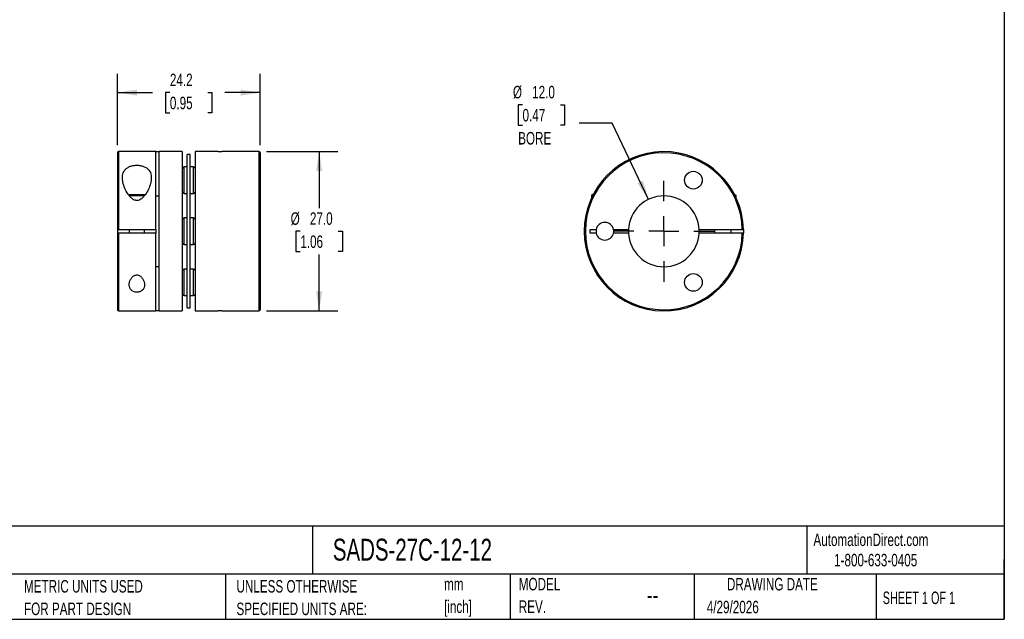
# Model space of a CAD drawing. Header units: millimetres. Extents: x 6 to 273, y 6 to 210.
# Tile 2 of 3: x 106 to 273, y 6 to 108. Entities that reach past the tile are written whole.
import ezdxf

# ---------------------------------------------------------------- set-up
doc = ezdxf.new("R2010")
doc.units = ezdxf.units.MM
doc.linetypes.add('SLD-Center', pattern=[19.05, 15.24, -1.27, 1.27, -1.27])
doc.linetypes.add('SLD-Solid', pattern=[0])
doc.layers.add('CENTER', color=40, linetype='SLD-Center')
doc.layers.add('DIMENSIONS', color=140, linetype='SLD-Solid', lineweight=25)
doc.layers.add('TEXT', color=140, linetype='SLD-Solid', lineweight=25)
doc.styles.add('SLDTEXTSTYLE0', font='TXT', dxfattribs={"width": 0.7})
doc.styles.add('SLDTEXTSTYLE1', font='TXT', dxfattribs={"width": 0.65})
doc.dimstyles.new('SLDDIMSTYLE0', dxfattribs={"dimtxt": 2.158008, "dimasz": 3.302, "dimexe": 0, "dimexo": 0.0625, "dimgap": 0.539502, "dimtad": 0, "dimtih": 1, "dimtoh": 1, "dimdec": 1, "dimrnd": 1e-09, "dimzin": 4, "dimdsep": 46, "dimtxsty": 'SLDTEXTSTYLE0', "dimsah": 1, "dimcen": 0.09, "dimadec": 0, "dimazin": 1, "dimtfac": 1, "dimtdec": 1, "dimtofl": 0, "dimtmove": 0, "dimatfit": 3, "dimfxl": 0, "dimfrac": 2, "dimtolj": 1, "dimtzin": 12, "dimarcsym": 0})
doc.dimstyles.new('SLDDIMSTYLE1', dxfattribs={"dimtxt": 2.158008, "dimasz": 3.302, "dimexe": 0, "dimexo": 0.0625, "dimgap": 0.539502, "dimtad": 0, "dimtih": 1, "dimtoh": 1, "dimdec": 1, "dimrnd": 1e-09, "dimzin": 12, "dimdsep": 46, "dimtxsty": 'SLDTEXTSTYLE0', "dimsah": 1, "dimcen": 0.09, "dimadec": 0, "dimazin": 3, "dimtfac": 1, "dimtdec": 1, "dimtofl": 0, "dimtmove": 0, "dimatfit": 3, "dimfxl": 0, "dimfrac": 2, "dimtolj": 1, "dimtzin": 12, "dimarcsym": 0})
doc.dimstyles.new('SLDDIMSTYLE2', dxfattribs={"dimtxt": 2.158008, "dimasz": 3.302, "dimexe": 0, "dimexo": 0.0625, "dimgap": 0.539502, "dimtad": 0, "dimtih": 1, "dimtoh": 1, "dimdec": 1, "dimrnd": 1e-09, "dimzin": 4, "dimdsep": 46, "dimtxsty": 'SLDTEXTSTYLE0', "dimsah": 1, "dimcen": 0, "dimadec": 0, "dimazin": 1, "dimtfac": 1, "dimtdec": 1, "dimtofl": 0, "dimtmove": 0, "dimatfit": 3, "dimfxl": 0, "dimfrac": 2, "dimtolj": 1, "dimtzin": 12, "dimarcsym": 0})

# ---------------------------------------------------------------- blocks, each defined once
blk = doc.blocks.new('SW_NOTE_0')
at = {"layer": 'TEXT', "color": 0, "char_height": 2.117, "attachment_point": 1, "style": 'SLDTEXTSTYLE0'}
for s, insert in [('mm', (0, 2.73)), ('[inch]', (0, -1.09))]:
    blk.add_mtext(s, dxfattribs=dict(at, insert=insert))
blk = doc.blocks.new('SW_NOTE_0_1')
at = {"layer": 'TEXT', "color": 0, "char_height": 2.1167, "attachment_point": 1, "style": 'SLDTEXTSTYLE0'}
for s, insert in [('UNLESS OTHERWISE', (0, 2.73)), ('SPECIFIED UNITS ARE:', (0, -1.09))]:
    blk.add_mtext(s, dxfattribs=dict(at, insert=insert))
blk = doc.blocks.new('SW_NOTE_0_5')
at = {"layer": 'TEXT', "color": 0, "char_height": 2.1167, "attachment_point": 1, "style": 'SLDTEXTSTYLE0'}
for s, insert in [('METRIC UNITS USED', (0, 2.73)), ('FOR PART DESIGN', (0, -1.09))]:
    blk.add_mtext(s, dxfattribs=dict(at, insert=insert))
blk = doc.blocks.new('SW_NOTE_0_6')
at = {"layer": 'TEXT', "color": 0, "char_height": 2.117, "attachment_point": 1, "style": 'SLDTEXTSTYLE0'}
for s, insert in [('MODEL', (0, 2.73)), ('REV.', (0, -1.09))]:
    blk.add_mtext(s, dxfattribs=dict(at, insert=insert))
blk = doc.blocks.new('_D')
at = {"layer": 'DIMENSIONS'}
for p, q in [((147.95, 85.6), (160.07, 85.6)), ((156.89, 85.6), (156.89, 76.01)), ((153.69, 72.1), (152.96, 72.1)), ((152.96, 72.1), (152.96, 68.67)), ((160.1, 72.1), (160.82, 72.1)), ((160.82, 72.1), (160.82, 68.67)), ((152.96, 68.67), (153.69, 68.67)), ((160.82, 68.67), (160.1, 68.67)), ((156.89, 58.6), (156.89, 68.18)), ((147.95, 58.6), (160.07, 58.6))]:
    blk.add_line(p, q, dxfattribs=at)
for points in [[(156.89, 85.6), (156.39, 82.29), (157.4, 82.29)], [(156.89, 58.6), (157.4, 61.9), (156.39, 61.9)]]:
    blk.add_solid(points, dxfattribs=at)
at = {"layer": 'DIMENSIONS', "char_height": 2.117, "attachment_point": 1, "style": 'SLDTEXTSTYLE0'}
for s, insert in [('%%c', (152.06, 75.31)), ('27.0', (155.32, 75.31)), ('1.06', (153.69, 71.4))]:
    blk.add_mtext(s, dxfattribs=dict(at, insert=insert))
blk = doc.blocks.new('_D_1')
at = {"layer": 'DIMENSIONS'}
for p, q in [((122.68, 86.67), (122.68, 98.77)), ((146.88, 86.67), (146.88, 98.77)), ((122.68, 95.6), (128.65, 95.6)), ((131.58, 95.6), (130.85, 95.6)), ((130.85, 95.6), (130.85, 92.17)), ((137.99, 95.6), (138.71, 95.6)), ((138.71, 95.6), (138.71, 92.17)), ((146.88, 95.6), (140.91, 95.6)), ((130.85, 92.17), (131.58, 92.17)), ((138.71, 92.17), (137.99, 92.17))]:
    blk.add_line(p, q, dxfattribs=at)
for points in [[(122.68, 95.6), (125.98, 95.09), (125.98, 96.1)], [(146.88, 95.6), (143.58, 96.1), (143.58, 95.09)]]:
    blk.add_solid(points, dxfattribs=at)
at = {"layer": 'DIMENSIONS', "char_height": 2.117, "attachment_point": 1, "style": 'SLDTEXTSTYLE0'}
for s, insert in [('24.2', (131.58, 98.81)), ('0.95', (131.58, 94.9))]:
    blk.add_mtext(s, dxfattribs=dict(at, insert=insert))
blk = doc.blocks.new('_D_2')
at = {"layer": 'DIMENSIONS'}
for p, q in [((191.37, 93.53), (190.65, 93.53)), ((190.65, 93.53), (190.65, 90.1)), ((197.79, 93.53), (198.51, 93.53)), ((198.51, 93.53), (198.51, 90.1)), ((206.56, 90.4), (201, 90.4)), ((212.74, 77.51), (206.56, 90.4)), ((190.65, 90.1), (191.37, 90.1)), ((198.51, 90.1), (197.79, 90.1))]:
    blk.add_line(p, q, dxfattribs=at)
blk.add_solid([(212.74, 77.51), (211.77, 80.7), (210.85, 80.26)], dxfattribs=at)
at = {"layer": 'DIMENSIONS', "char_height": 2.117, "attachment_point": 1, "style": 'SLDTEXTSTYLE0'}
for s, insert in [('%%c', (189.74, 96.74)), ('12.0', (193, 96.74)), ('0.47', (191.37, 92.83)), ('BORE', (190.63, 88.92))]:
    blk.add_mtext(s, dxfattribs=dict(at, insert=insert))
blk = doc.blocks.new('SW_CENTERMARKSYMBOL_0')
at = {"layer": 'CENTER', "color": 0}
for p, q in [((0, 5.08), (0, 8.54)), ((0, 0), (0, 2.54)), ((-5.08, 0), (-8.54, 0)), ((0, 0), (-2.54, 0)), ((0, 0), (0, -2.54)), ((0, 0), (2.54, 0)), ((5.08, 0), (8.54, 0)), ((0, -5.08), (0, -8.54))]:
    blk.add_line(p, q, dxfattribs=at)

msp = doc.modelspace()

# ---------------------------------------------------------------- linework, layer by layer
for p, q in [((122.68, 85.4), (122.68, 72.4)), ((129.18, 85.6), (122.88, 85.6)), ((122.88, 85.6), (122.88, 72.4)), ((129.18, 85.6), (129.78, 85.6)), ((129.18, 72.4), (129.18, 85.6)), ((133.68, 85.6), (129.78, 85.6)), ((129.78, 58.6), (129.78, 85.6)), ((133.68, 85.6), (133.68, 58.6)), ((139.78, 85.6), (135.88, 85.6)), ((135.88, 85.6), (135.88, 58.6)), ((139.78, 85.6), (140.38, 85.6)), ((146.68, 85.6), (140.38, 85.6)), ((146.68, 85.6), (146.68, 58.6)), ((146.88, 85.4), (146.88, 58.8)), ((135.03, 85.1), (134.53, 85.1)), ((134.53, 72.1), (134.53, 85.1)), ((135.03, 72.1), (135.03, 85.1)), ((134.53, 83.01), (133.98, 83.01)), ((133.98, 80.76), (133.98, 83.01)), ((135.58, 83.01), (135.03, 83.01)), ((135.58, 80.76), (135.58, 83.01)), ((133.98, 78.51), (133.98, 80.76)), ((135.58, 78.51), (135.58, 80.76)), ((133.98, 78.51), (134.53, 78.51)), ((135.03, 78.51), (135.58, 78.51)), ((124.52, 78.35), (127.44, 78.35)), ((124.67, 78.15), (127.3, 78.15)), ((129.18, 78.1), (129.78, 78.1)), ((203.28, 78.35), (203.08, 78.15)), ((203.08, 78.15), (203.08, 77.77)), ((203.08, 78.15), (203.27, 78.15)), ((203.28, 78.35), (203.37, 78.35)), ((227.3, 78.35), (227.33, 78.35)), ((227.58, 78.1), (227.33, 78.35)), ((227.43, 78.1), (227.58, 78.1)), ((227.58, 77.77), (227.58, 78.1)), ((134.53, 74.35), (133.98, 74.35)), ((133.98, 72.1), (133.98, 74.35)), ((135.58, 74.35), (135.03, 74.35)), ((135.58, 72.1), (135.58, 74.35)), ((122.68, 72.4), (122.68, 71.8)), ((122.68, 71.8), (122.68, 58.8)), ((122.88, 72.4), (129.18, 72.4)), ((129.18, 71.8), (122.88, 71.8)), ((122.88, 71.8), (122.88, 58.6)), ((124.68, 72.4), (124.68, 71.8)), ((127.28, 71.8), (127.28, 72.4)), ((129.18, 72.4), (129.18, 71.8)), ((129.18, 58.6), (129.18, 71.8)), ((133.98, 69.85), (133.98, 72.1)), ((134.53, 59.1), (134.53, 72.1)), ((135.03, 59.1), (135.03, 72.1)), ((135.58, 69.85), (135.58, 72.1)), ((202.83, 72.4), (203.86, 72.4)), ((202.83, 71.8), (202.83, 72.4)), ((203.86, 71.8), (202.83, 71.8)), ((206.8, 72.4), (209.34, 72.4)), ((209.34, 71.8), (206.8, 71.8)), ((221.33, 72.4), (228.63, 72.4)), ((228.63, 71.8), (221.33, 71.8)), ((223.93, 72.4), (223.93, 71.8)), ((226.73, 71.8), (226.73, 72.4)), ((228.83, 72.4), (228.83, 71.8)), ((133.98, 69.85), (134.53, 69.85)), ((135.03, 69.85), (135.58, 69.85)), ((129.78, 66.1), (129.18, 66.1)), ((134.53, 65.69), (133.98, 65.69)), ((133.98, 63.44), (133.98, 65.69)), ((135.58, 65.69), (135.03, 65.69)), ((135.58, 63.44), (135.58, 65.69)), ((133.98, 61.19), (133.98, 63.44)), ((135.58, 61.19), (135.58, 63.44)), ((133.98, 61.19), (134.53, 61.19)), ((135.03, 61.19), (135.58, 61.19)), ((122.88, 58.6), (129.18, 58.6)), ((129.78, 58.6), (129.18, 58.6)), ((129.78, 58.6), (133.68, 58.6)), ((134.53, 59.1), (135.03, 59.1)), ((135.88, 58.6), (139.78, 58.6)), ((140.38, 58.6), (139.78, 58.6)), ((140.38, 58.6), (146.68, 58.6))]:
    msp.add_line(p, q)
for centre in [(220.33, 80.76), (220.33, 63.44)]:
    msp.add_circle(centre, 1.5)
for centre, radius, start, end in [((122.88, 85.4), 0.2, 90, 180), ((146.68, 85.4), 0.2, 0, 90), ((215.33, 72.1), 13.5, 1.2733, 358.7267), ((215.33, 72.1), 13.3, 1.2925, 358.7075), ((133.98, 82.71), 0.3, 90, 180), ((135.58, 82.71), 0.3, 0, 90), ((133.98, 78.81), 0.3, 180, 270), ((135.58, 78.81), 0.3, 270, 0), ((215.33, 72.1), 6, 2.866, 177.134), ((133.98, 74.05), 0.3, 90, 180), ((135.58, 74.05), 0.3, 0, 90), ((205.33, 72.1), 1.5, 11.537, 168.463), ((205.33, 72.1), 1.5, 168.463, 191.537), ((205.33, 72.1), 1.5, 191.537, 348.463), ((205.33, 72.1), 1.5, 348.463, 11.537), ((215.33, 72.1), 6, 177.134, 182.866), ((215.33, 72.1), 6, 182.866, 357.134), ((215.33, 72.1), 6, 357.134, 2.866), ((133.98, 70.15), 0.3, 180, 270), ((135.58, 70.15), 0.3, 270, 0), ((133.98, 65.39), 0.3, 90, 180), ((135.58, 65.39), 0.3, 0, 90), ((133.98, 61.49), 0.3, 180, 270), ((135.58, 61.49), 0.3, 270, 0), ((122.88, 58.8), 0.2, 180, 270), ((146.68, 58.8), 0.2, 270, 0)]:
    msp.add_arc(centre, radius, start, end)
for points, knots in [([(128.43, 81.17), (128.43, 81.32), (128.42, 81.48), (128.37, 81.77), (128.33, 81.92), (128.21, 82.19), (128.14, 82.32), (127.95, 82.56), (127.84, 82.68), (127.57, 82.88), (127.42, 82.97), (127.08, 83.11), (126.89, 83.17), (126.6, 83.24), (126.5, 83.25), (126.29, 83.28), (126.18, 83.28), (125.87, 83.29), (125.66, 83.28), (125.25, 83.22), (125.05, 83.17), (124.7, 83.04), (124.53, 82.96), (124.25, 82.77), (124.12, 82.67), (123.91, 82.44), (123.83, 82.31), (123.69, 82.05), (123.64, 81.91), (123.57, 81.62), (123.54, 81.47), (123.53, 81.16), (123.53, 81), (123.56, 80.69), (123.59, 80.53), (123.66, 80.2), (123.71, 80.04), (123.82, 79.71), (123.88, 79.54), (124.1, 79.04), (124.27, 78.71), (124.6, 78.23), (124.72, 78.08), (124.92, 77.86), (124.99, 77.79), (125.14, 77.66), (125.22, 77.59), (125.48, 77.42), (125.68, 77.34), (126, 77.31), (126.1, 77.32), (126.31, 77.36), (126.41, 77.4), (126.59, 77.49), (126.68, 77.55), (126.84, 77.67), (126.92, 77.74), (127.13, 77.94), (127.26, 78.1), (127.61, 78.56), (127.79, 78.89), (128.1, 79.55), (128.22, 79.88), (128.38, 80.53), (128.43, 80.85), (128.43, 81.17)], [0, 0, 0, 0, 0.03125, 0.03125, 0.0625, 0.0625, 0.09375, 0.09375, 0.125, 0.125, 0.15625, 0.15625, 0.1875, 0.1875, 0.203125, 0.203125, 0.21875, 0.21875, 0.25, 0.25, 0.28125, 0.28125, 0.3125, 0.3125, 0.34375, 0.34375, 0.375, 0.375, 0.40625, 0.40625, 0.4375, 0.4375, 0.46875, 0.46875, 0.5, 0.5, 0.53125, 0.53125, 0.5625, 0.5625, 0.625, 0.625, 0.65625, 0.65625, 0.671875, 0.671875, 0.6875, 0.6875, 0.71875, 0.71875, 0.734375, 0.734375, 0.75, 0.75, 0.765625, 0.765625, 0.78125, 0.78125, 0.8125, 0.8125, 0.875, 0.875, 0.9375, 0.9375, 1, 1, 1, 1]), ([(122.88, 72.4), (122.83, 72.4), (122.78, 72.4), (122.7, 72.4), (122.68, 72.4), (122.68, 72.4)], [0, 0, 0, 0, 0.5, 0.5, 1, 1, 1, 1]), ([(122.68, 71.8), (122.68, 71.8), (122.7, 71.8), (122.78, 71.8), (122.83, 71.8), (122.88, 71.8)], [0, 0, 0, 0, 0.5, 0.5, 1, 1, 1, 1]), ([(228.63, 72.4), (228.68, 72.4), (228.74, 72.4), (228.81, 72.4), (228.83, 72.4), (228.83, 72.4)], [0, 0, 0, 0, 0.5, 0.5, 1, 1, 1, 1]), ([(228.83, 71.8), (228.83, 71.8), (228.81, 71.8), (228.74, 71.8), (228.68, 71.8), (228.63, 71.8)], [0, 0, 0, 0, 0.5, 0.5, 1, 1, 1, 1]), ([(127.28, 63.03), (127.28, 63.19), (127.26, 63.35), (127.17, 63.68), (127.1, 63.84), (126.92, 64.15), (126.8, 64.3), (126.58, 64.49), (126.5, 64.55), (126.32, 64.65), (126.21, 64.69), (126, 64.72), (125.89, 64.71), (125.68, 64.66), (125.58, 64.62), (125.32, 64.46), (125.18, 64.32), (124.96, 64.02), (124.88, 63.86), (124.75, 63.54), (124.71, 63.37), (124.67, 63.05), (124.68, 62.89), (124.74, 62.58), (124.8, 62.44), (124.98, 62.17), (125.11, 62.05), (125.44, 61.86), (125.64, 61.8), (126.08, 61.76), (126.3, 61.79), (126.67, 61.93), (126.83, 62.03), (127.07, 62.28), (127.15, 62.42), (127.26, 62.71), (127.28, 62.87), (127.28, 63.03)], [0, 0, 0, 0, 0.0625, 0.0625, 0.125, 0.125, 0.1875, 0.1875, 0.21875, 0.21875, 0.25, 0.25, 0.28125, 0.28125, 0.3125, 0.3125, 0.375, 0.375, 0.4375, 0.4375, 0.5, 0.5, 0.5625, 0.5625, 0.625, 0.625, 0.6875, 0.6875, 0.75, 0.75, 0.8125, 0.8125, 0.875, 0.875, 0.9375, 0.9375, 1, 1, 1, 1])]:
    msp.add_open_spline(points, degree=3, knots=knots)
at = {"layer": 'TEXT'}
for p, q in [((273.05, 209.55), (273.05, 6.35)), ((273.05, 22.13), (6.35, 22.13)), ((155.76, 22.13), (155.76, 13.97)), ((239.58, 22.13), (239.58, 13.97)), ((273.05, 6.35), (273.05, 16.51)), ((273.05, 13.97), (6.35, 13.97)), ((141, 13.97), (141, 6.35)), ((189.3, 13.97), (189.3, 6.35)), ((220.47, 13.97), (220.47, 6.35)), ((251.35, 13.97), (251.35, 6.35)), ((6.35, 6.35), (273.05, 6.35))]:
    msp.add_line(p, q, dxfattribs=at)

# ---------------------------------------------------------------- block references
at = {"layer": 'CENTER'}
msp.add_blockref('SW_CENTERMARKSYMBOL_0', (215.33, 72.1), dxfattribs=at)
at = {"layer": 'TEXT'}
for name, p in [('SW_NOTE_0_6', (190.73, 10.64)), ('SW_NOTE_0_5', (106.85, 10.27)), ('SW_NOTE_0_1', (142.87, 10.27)), ('SW_NOTE_0', (178.06, 10.63))]:
    msp.add_blockref(name, p, dxfattribs=at)

# ---------------------------------------------------------------- texts
for s, insert, char_height, attachment_point, style in [('SADS-27C-12-12', (159.21, 20), 3.7042, 1, 'SLDTEXTSTYLE0'), ('AutomationDirect.com', (240.69, 20.88), 2.1167, 1, 'SLDTEXTSTYLE0'), ('1-800-633-0405', (244.19, 17.44), 2.1167, 1, 'SLDTEXTSTYLE0'), ('DRAWING DATE', (233.73, 13.36), 2.1167, 2, 'SLDTEXTSTYLE0'), ('--', (212.43, 12.08), 3.175, 1, 'SLDTEXTSTYLE0'), ('SHEET 1 OF 1', (252.44, 11.05), 2.1167, 1, 'SLDTEXTSTYLE1'), ('4/29/2026', (222.61, 9.49), 2.117, 1, 'SLDTEXTSTYLE0')]:
    msp.add_mtext(s, dxfattribs=dict(at, insert=insert, char_height=char_height, attachment_point=attachment_point, style=style))

# ---------------------------------------------------------------- dimensions: what is measured, and where the dimension line sits
at = {"layer": 'DIMENSIONS'}
dim = msp.add_linear_dim(base=(122.68, 95.6), p1=(146.88, 85.4), p2=(122.68, 85.4), dimstyle='SLDDIMSTYLE1', dxfattribs=at)
dim.commit()
dim.dimension.update_dxf_attribs({"geometry": '_D_1', "text_midpoint": (134.78, 95.6), "dimtype": 160})
dim = msp.add_diameter_dim_2p(p1=(217.93, 66.69), p2=(212.74, 77.51), text='<>\\PBORE', dimstyle='SLDDIMSTYLE2', dxfattribs=at)
dim.commit()
dim.dimension.update_dxf_attribs({"geometry": '_D_2', "text_midpoint": (194.58, 91.81), "dimtype": 163})
dim = msp.add_linear_dim(base=(156.89, 58.6), p1=(146.68, 85.6), p2=(146.68, 58.6), angle=90, text='%%c<>', dimstyle='SLDDIMSTYLE0', dxfattribs=at)
dim.commit()
dim.dimension.update_dxf_attribs({"geometry": '_D', "text_midpoint": (156.89, 72.1), "dimtype": 160})

doc.saveas('drawing.dxf')
